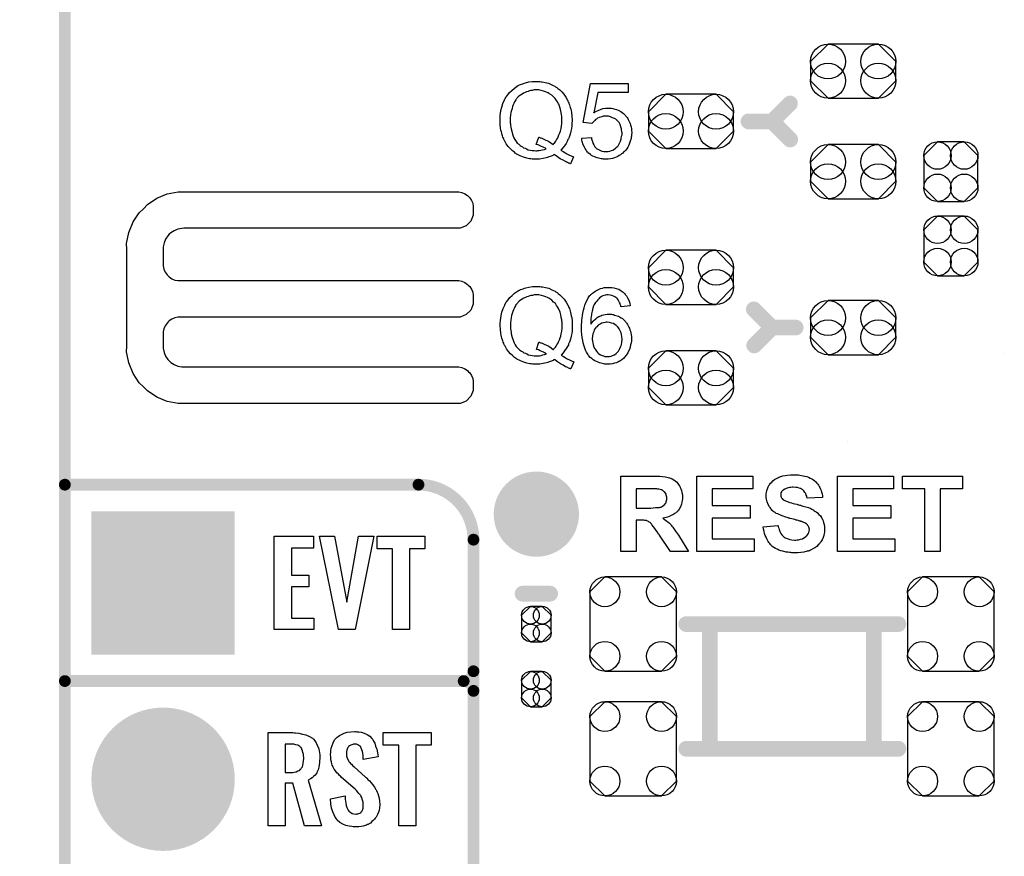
# Model space of a CAD drawing. Extents: x -0.07 to 0.95, y -0.15 to 2.1.
# Tile 8 of 14: x -0.07 to 0.43, y 0.56 to 0.99. Entities that reach past the tile are written whole.
import ezdxf

# ---------------------------------------------------------------- set-up
doc = ezdxf.new("R2010")
doc.units = 0
doc.layers.get('0').update_dxf_attribs({"linetype": 'CONTINUOUS'})
for name, color, linetype in [('gko', 6, 'CONTINUOUS'), ('gto', 2, 'CONTINUOUS'), ('gts', 1, 'CONTINUOUS')]:
    doc.layers.add(name, color=color, linetype=linetype)

# ---------------------------------------------------------------- blocks, each defined once
blk = doc.blocks.new('D97')
at = {"const_width": 0.003}
blk.add_lwpolyline([(-0.0015, 0, 1), (0.0015, 0, 1)], format="xyb", close=True, dxfattribs=at)
blk = doc.blocks.new('D75')
at = {"const_width": 0.004}
blk.add_lwpolyline([(-0.002, 0, 1), (0.002, 0, 1)], format="xyb", close=True, dxfattribs=at)
blk = doc.blocks.new('D104')
blk.add_lwpolyline([(-0.0068, -0.0152), (0.0068, -0.0152), (0.0138, -0.0082), (0.0138, 0.0082), (0.0068, 0.0152), (-0.0068, 0.0152), (-0.0138, 0.0082), (-0.0138, -0.0082)], close=True)
for centre in [(-0.0068, 0.0082), (0.0068, 0.0082), (-0.0068, -0.0082), (0.0068, -0.0082)]:
    blk.add_circle(centre, 0.007)
blk = doc.blocks.new('D149')
blk.add_lwpolyline([(0.0128, 0.0138), (-0.0128, 0.0138), (-0.0217, 0.0049), (-0.0217, -0.0049), (-0.0128, -0.0138), (0.0128, -0.0138), (0.0217, -0.0049), (0.0217, 0.0049)], close=True)
for centre in [(-0.0128, 0.0049), (0.0128, 0.0049), (-0.0128, -0.0049), (0.0128, -0.0049)]:
    blk.add_circle(centre, 0.0089)
blk = doc.blocks.new('D150')
blk.add_lwpolyline([(-0.022, 0.0164), (-0.022, -0.0164), (-0.0144, -0.024), (0.0144, -0.024), (0.022, -0.0164), (0.022, 0.0164), (0.0144, 0.024), (-0.0144, 0.024)], close=True)
for centre in [(-0.0144, 0.0164), (0.0144, 0.0164), (-0.0144, -0.0164), (0.0144, -0.0164)]:
    blk.add_circle(centre, 0.0076)
blk = doc.blocks.new('D151')
blk.add_lwpolyline([(0.0075, -0.0045), (0.0075, 0.0045), (0.003, 0.009), (-0.003, 0.009), (-0.0075, 0.0045), (-0.0075, -0.0045), (-0.003, -0.009), (0.003, -0.009)], close=True)
for centre in [(-0.003, 0.0045), (0.003, 0.0045), (-0.003, -0.0045), (0.003, -0.0045)]:
    blk.add_circle(centre, 0.0045)
blk = doc.blocks.new('D157')
at = {"const_width": 0.0217}
blk.add_lwpolyline([(-0.01085, 0, 1), (0.01085, 0, 1)], format="xyb", close=True, dxfattribs=at)
blk = doc.blocks.new('D107')
at = {"const_width": 0.0365}
blk.add_lwpolyline([(-0.01825, 0, 1), (0.01825, 0, 1)], format="xyb", close=True, dxfattribs=at)
blk = doc.blocks.new('D109')
at = {"const_width": 0.073}
blk.add_lwpolyline([(-0.0365, 0), (0.0365, 0)], dxfattribs=at)

msp = doc.modelspace()

# ---------------------------------------------------------------- linework, layer by layer
at = {"layer": 'gko', "color": 6, "const_width": 0.006}
msp.add_lwpolyline([(-0.05, 1.055), (-0.05, -0.15)], dxfattribs=at)
at = {"layer": 'gto', "color": 2}
for points in [[(0.1907, 0.9554), (0.1912, 0.9554), (0.1917, 0.9553), (0.1924, 0.9552), (0.193, 0.9551), (0.1945, 0.9548), (0.1961, 0.9544), (0.1978, 0.9537), (0.1986, 0.9533), (0.1994, 0.9529), (0.1995, 0.9528), (0.1996, 0.9528), (0.1998, 0.9526), (0.2001, 0.9524), (0.2005, 0.9522), (0.2009, 0.9518), (0.2019, 0.9511), (0.2029, 0.9501), (0.204, 0.9488), (0.205, 0.9474), (0.2059, 0.9458), (0.2059, 0.9457), (0.206, 0.9456), (0.2061, 0.9453), (0.2062, 0.945), (0.2065, 0.9446), (0.2066, 0.9441), (0.2069, 0.9435), (0.2071, 0.9428), (0.2072, 0.9421), (0.2075, 0.9413), (0.2077, 0.9405), (0.2079, 0.9396), (0.2081, 0.9376), (0.2082, 0.9356), (0.2082, 0.9355), (0.2082, 0.9354), (0.2082, 0.9351), (0.2082, 0.9348), (0.2081, 0.9344), (0.2081, 0.9339), (0.2081, 0.9333), (0.208, 0.9327), (0.2079, 0.9314), (0.2076, 0.93), (0.2072, 0.9285), (0.2067, 0.927), (0.2067, 0.927), (0.2067, 0.9269), (0.2066, 0.9266), (0.2065, 0.9264), (0.2063, 0.9261), (0.2061, 0.9257), (0.2057, 0.9248), (0.2051, 0.9238), (0.2043, 0.9226), (0.2034, 0.9215), (0.2024, 0.9204), (0.2025, 0.9204), (0.2026, 0.9203), (0.2028, 0.9202), (0.203, 0.92), (0.2033, 0.9198), (0.2037, 0.9196), (0.2045, 0.9191), (0.2055, 0.9185), (0.2066, 0.9179), (0.2078, 0.9174), (0.2089, 0.9169), (0.2074, 0.9134), (0.2074, 0.9134), (0.2072, 0.9134), (0.207, 0.9135), (0.2067, 0.9137), (0.2063, 0.9138), (0.2059, 0.914), (0.2054, 0.9143), (0.2048, 0.9145), (0.2036, 0.9152), (0.2022, 0.916), (0.2007, 0.917), (0.1991, 0.9181), (0.1991, 0.9181), (0.199, 0.918), (0.1987, 0.9179), (0.1984, 0.9177), (0.198, 0.9175), (0.1975, 0.9173), (0.197, 0.9171), (0.1964, 0.9169), (0.1957, 0.9167), (0.195, 0.9165), (0.1934, 0.9161), (0.1916, 0.9158), (0.1907, 0.9158), (0.1897, 0.9157), (0.1892, 0.9157), (0.1888, 0.9158), (0.1884, 0.9158), (0.1878, 0.9158), (0.1872, 0.9159), (0.1865, 0.916), (0.1851, 0.9163), (0.1835, 0.9168), (0.1818, 0.9174), (0.1811, 0.9178), (0.1802, 0.9182), (0.1802, 0.9183), (0.1801, 0.9183), (0.1798, 0.9185), (0.1796, 0.9186), (0.1792, 0.9189), (0.1788, 0.9193), (0.1778, 0.92), (0.1768, 0.921), (0.1757, 0.9223), (0.1747, 0.9236), (0.1737, 0.9253), (0.1737, 0.9253), (0.1736, 0.9255), (0.1735, 0.9257), (0.1734, 0.926), (0.1732, 0.9265), (0.173, 0.927), (0.1728, 0.9276), (0.1726, 0.9282), (0.1724, 0.929), (0.1722, 0.9297), (0.172, 0.9306), (0.1718, 0.9315), (0.1716, 0.9335), (0.1715, 0.9355), (0.1715, 0.9356), (0.1715, 0.9358), (0.1715, 0.9361), (0.1715, 0.9365), (0.1715, 0.937), (0.1716, 0.9376), (0.1716, 0.9382), (0.1717, 0.939), (0.172, 0.9406), (0.1724, 0.9423), (0.1729, 0.9441), (0.1737, 0.9459), (0.1738, 0.946), (0.1738, 0.9461), (0.1739, 0.9463), (0.1742, 0.9467), (0.1744, 0.9471), (0.1747, 0.9475), (0.1754, 0.9486), (0.1763, 0.9497), (0.1775, 0.9508), (0.1788, 0.952), (0.1803, 0.953), (0.1803, 0.9531), (0.1805, 0.9531), (0.1807, 0.9532), (0.1811, 0.9534), (0.1814, 0.9536), (0.1819, 0.9538), (0.1824, 0.954), (0.1831, 0.9542), (0.1838, 0.9544), (0.1845, 0.9547), (0.1861, 0.9551), (0.1879, 0.9553), (0.1888, 0.9554), (0.1903, 0.9554), (0.1907, 0.9554)], [(0.2367, 0.9498), (0.2213, 0.9498), (0.2193, 0.9394), (0.2193, 0.9395), (0.2195, 0.9395), (0.2196, 0.9396), (0.2199, 0.9398), (0.2202, 0.94), (0.2206, 0.9402), (0.2215, 0.9406), (0.2226, 0.9411), (0.2238, 0.9415), (0.2252, 0.9417), (0.2258, 0.9418), (0.2271, 0.9418), (0.2274, 0.9418), (0.2278, 0.9417), (0.2283, 0.9417), (0.2289, 0.9416), (0.2295, 0.9414), (0.2308, 0.941), (0.2316, 0.9407), (0.2323, 0.9403), (0.233, 0.94), (0.2337, 0.9395), (0.2344, 0.939), (0.2351, 0.9384), (0.2351, 0.9383), (0.2352, 0.9382), (0.2354, 0.938), (0.2356, 0.9377), (0.2359, 0.9374), (0.2362, 0.937), (0.2365, 0.9365), (0.2368, 0.9359), (0.2371, 0.9353), (0.2374, 0.9346), (0.2377, 0.9339), (0.238, 0.9331), (0.2382, 0.9322), (0.2384, 0.9313), (0.2385, 0.9304), (0.2386, 0.9294), (0.2386, 0.9293), (0.2386, 0.9291), (0.2386, 0.9289), (0.2385, 0.9285), (0.2384, 0.928), (0.2384, 0.9275), (0.2383, 0.9269), (0.2382, 0.9263), (0.2378, 0.9249), (0.2373, 0.9234), (0.2369, 0.9226), (0.2365, 0.9219), (0.2361, 0.9211), (0.2355, 0.9204), (0.2354, 0.9203), (0.2353, 0.9201), (0.2351, 0.9199), (0.2348, 0.9196), (0.2344, 0.9193), (0.234, 0.9189), (0.2334, 0.9185), (0.2328, 0.918), (0.2322, 0.9176), (0.2314, 0.9172), (0.2306, 0.9168), (0.2297, 0.9164), (0.2287, 0.9161), (0.2277, 0.9159), (0.2266, 0.9158), (0.2254, 0.9157), (0.2249, 0.9157), (0.2245, 0.9158), (0.2241, 0.9158), (0.2236, 0.9159), (0.223, 0.9159), (0.2223, 0.9161), (0.221, 0.9164), (0.2196, 0.9169), (0.2188, 0.9173), (0.2181, 0.9176), (0.2175, 0.9181), (0.2168, 0.9186), (0.2167, 0.9186), (0.2166, 0.9187), (0.2165, 0.9189), (0.2163, 0.9191), (0.216, 0.9194), (0.2157, 0.9198), (0.2154, 0.9202), (0.2151, 0.9207), (0.2148, 0.9212), (0.2145, 0.9218), (0.2139, 0.9231), (0.2134, 0.9247), (0.2132, 0.9255), (0.2131, 0.9264), (0.218, 0.9268), (0.218, 0.9268), (0.218, 0.9266), (0.2181, 0.9265), (0.2181, 0.9262), (0.2183, 0.9256), (0.2185, 0.9248), (0.2188, 0.9239), (0.2193, 0.923), (0.2198, 0.9221), (0.2205, 0.9214), (0.2206, 0.9213), (0.2208, 0.9211), (0.2213, 0.9208), (0.2219, 0.9205), (0.2226, 0.9201), (0.2234, 0.9199), (0.2243, 0.9196), (0.2254, 0.9196), (0.2257, 0.9196), (0.226, 0.9196), (0.2266, 0.9197), (0.2274, 0.9199), (0.2283, 0.9202), (0.2293, 0.9206), (0.2303, 0.9213), (0.2307, 0.9217), (0.2312, 0.9221), (0.2312, 0.9222), (0.2313, 0.9223), (0.2314, 0.9224), (0.2316, 0.9226), (0.2319, 0.9232), (0.2324, 0.924), (0.2328, 0.9249), (0.2332, 0.9261), (0.2334, 0.9275), (0.2336, 0.9282), (0.2336, 0.929), (0.2336, 0.929), (0.2336, 0.9291), (0.2336, 0.9294), (0.2335, 0.9296), (0.2335, 0.93), (0.2334, 0.9304), (0.2333, 0.9312), (0.233, 0.9323), (0.2326, 0.9334), (0.2321, 0.9344), (0.2313, 0.9353), (0.2313, 0.9354), (0.2312, 0.9354), (0.2309, 0.9357), (0.2304, 0.9361), (0.2297, 0.9365), (0.2288, 0.9369), (0.2278, 0.9373), (0.2267, 0.9376), (0.226, 0.9377), (0.225, 0.9377), (0.2245, 0.9376), (0.224, 0.9376), (0.2233, 0.9374), (0.2226, 0.9372), (0.2219, 0.937), (0.2212, 0.9366), (0.2211, 0.9366), (0.2209, 0.9365), (0.2206, 0.9362), (0.2201, 0.9359), (0.2197, 0.9355), (0.2192, 0.935), (0.2187, 0.9345), (0.2183, 0.9339), (0.2139, 0.9345), (0.2176, 0.9543), (0.2367, 0.9543), (0.2367, 0.9498)], [(0.1898, 0.9511), (0.1893, 0.9511), (0.1889, 0.951), (0.1884, 0.9509), (0.1878, 0.9508), (0.1872, 0.9507), (0.1865, 0.9506), (0.1858, 0.9503), (0.185, 0.9501), (0.1843, 0.9498), (0.1834, 0.9494), (0.1827, 0.9489), (0.1819, 0.9484), (0.1811, 0.9478), (0.1804, 0.9471), (0.1803, 0.9471), (0.1802, 0.947), (0.1801, 0.9467), (0.1798, 0.9464), (0.1795, 0.946), (0.1792, 0.9455), (0.1789, 0.9449), (0.1786, 0.9442), (0.1782, 0.9435), (0.1778, 0.9426), (0.1776, 0.9416), (0.1773, 0.9406), (0.177, 0.9395), (0.1768, 0.9382), (0.1767, 0.9369), (0.1767, 0.9355), (0.1767, 0.9354), (0.1767, 0.9352), (0.1767, 0.9348), (0.1767, 0.9343), (0.1768, 0.9337), (0.1769, 0.933), (0.177, 0.9321), (0.1771, 0.9313), (0.1776, 0.9294), (0.1778, 0.9285), (0.1782, 0.9275), (0.1786, 0.9266), (0.1791, 0.9257), (0.1797, 0.9248), (0.1803, 0.924), (0.1804, 0.924), (0.1805, 0.9239), (0.1807, 0.9236), (0.181, 0.9234), (0.1814, 0.9231), (0.1818, 0.9228), (0.1823, 0.9224), (0.1829, 0.922), (0.1835, 0.9216), (0.1843, 0.9213), (0.185, 0.921), (0.1859, 0.9206), (0.1868, 0.9204), (0.1878, 0.9202), (0.1888, 0.9201), (0.1898, 0.92), (0.1903, 0.92), (0.1908, 0.9201), (0.1915, 0.9201), (0.1923, 0.9203), (0.1932, 0.9205), (0.1941, 0.9207), (0.195, 0.921), (0.1949, 0.9211), (0.1946, 0.9213), (0.1941, 0.9216), (0.1935, 0.9219), (0.1927, 0.9223), (0.1919, 0.9226), (0.1909, 0.923), (0.1899, 0.9233), (0.1912, 0.9269), (0.1913, 0.9269), (0.1914, 0.9269), (0.1917, 0.9268), (0.1919, 0.9267), (0.1923, 0.9266), (0.1928, 0.9264), (0.1938, 0.926), (0.1949, 0.9255), (0.1961, 0.9249), (0.1973, 0.9241), (0.1985, 0.9233), (0.1985, 0.9233), (0.1987, 0.9234), (0.1989, 0.9237), (0.1992, 0.924), (0.1995, 0.9245), (0.1999, 0.925), (0.2003, 0.9256), (0.2008, 0.9263), (0.2011, 0.9271), (0.2015, 0.9281), (0.2019, 0.9291), (0.2023, 0.9301), (0.2026, 0.9314), (0.2028, 0.9326), (0.2029, 0.934), (0.203, 0.9355), (0.203, 0.9356), (0.203, 0.9357), (0.203, 0.936), (0.203, 0.9363), (0.2029, 0.9367), (0.2029, 0.9372), (0.2029, 0.9377), (0.2028, 0.9383), (0.2026, 0.9396), (0.2023, 0.941), (0.2019, 0.9423), (0.2014, 0.9437), (0.2014, 0.9437), (0.2013, 0.9438), (0.2012, 0.944), (0.2011, 0.9442), (0.2007, 0.9449), (0.2002, 0.9457), (0.1995, 0.9466), (0.1987, 0.9475), (0.1978, 0.9483), (0.1967, 0.9491), (0.1966, 0.9491), (0.1966, 0.9492), (0.1964, 0.9493), (0.1961, 0.9495), (0.1959, 0.9496), (0.1955, 0.9497), (0.1947, 0.9501), (0.1937, 0.9504), (0.1925, 0.9508), (0.1912, 0.951), (0.1898, 0.9511)], [(0.1567, 0.8842), (0.1543, 0.8818), (0.1513, 0.8806), (0.1496, 0.8806), (0.1496, 0.8806), (0.0106, 0.8806), (0.0096, 0.8805), (0.0075, 0.8801), (0.0056, 0.8793), (0.0039, 0.8782), (0.0031, 0.8775), (0.0024, 0.8767), (0.0013, 0.875), (0.0005, 0.8731), (0.0001, 0.8711), (0.0001, 0.87), (0.0001, 0.8622), (0.0001, 0.8614), (0.0004, 0.8598), (0.001, 0.8583), (0.002, 0.8569), (0.0025, 0.8563), (0.0025, 0.8563), (0.0031, 0.8558), (0.0045, 0.8549), (0.006, 0.8542), (0.0075, 0.8539), (0.0084, 0.8539), (0.1496, 0.8539), (0.1505, 0.8539), (0.1521, 0.8536), (0.1536, 0.8529), (0.1549, 0.852), (0.1555, 0.8515), (0.1561, 0.8509), (0.157, 0.8495), (0.1576, 0.848), (0.1579, 0.8464), (0.1579, 0.8456), (0.1579, 0.8456), (0.1579, 0.8436), (0.1579, 0.8419), (0.1567, 0.8389), (0.1543, 0.8366), (0.1513, 0.8353), (0.1496, 0.8353), (0.1496, 0.8353), (0.0084, 0.8353), (0.0075, 0.8353), (0.006, 0.8349), (0.0045, 0.8343), (0.0031, 0.8334), (0.0025, 0.8329), (0.0025, 0.8329), (0.002, 0.8323), (0.001, 0.8309), (0.0004, 0.8294), (0.0001, 0.8278), (0.0001, 0.827), (0.0001, 0.8205), (0.0001, 0.8195), (0.0005, 0.8174), (0.0013, 0.8155), (0.0024, 0.8138), (0.0031, 0.813), (0.0039, 0.8123), (0.0056, 0.8112), (0.0075, 0.8104), (0.0096, 0.81), (0.0106, 0.81), (0.0106, 0.81), (0.1496, 0.81), (0.1505, 0.81), (0.1521, 0.8096), (0.1536, 0.809), (0.1549, 0.8081), (0.1555, 0.8075), (0.1555, 0.8075), (0.1561, 0.807), (0.157, 0.8056), (0.1576, 0.8041), (0.1579, 0.8025), (0.1579, 0.8017), (0.1579, 0.8017), (0.1579, 0.7997), (0.1579, 0.798), (0.1567, 0.795), (0.1543, 0.7926), (0.1513, 0.7914), (0.1496, 0.7914), (0.0106, 0.7914), (0.0077, 0.7913), (0.0021, 0.7924), (-0.0032, 0.7946), (-0.008, 0.7978), (-0.01, 0.7999), (-0.01, 0.7999), (-0.0121, 0.8019), (-0.0153, 0.8067), (-0.0175, 0.812), (-0.0186, 0.8176), (-0.0185, 0.8205), (-0.0185, 0.8205), (-0.0185, 0.87), (-0.0186, 0.8729), (-0.0175, 0.8785), (-0.0153, 0.8838), (-0.0121, 0.8885), (-0.01, 0.8905), (-0.01, 0.8905), (-0.008, 0.8926), (-0.0032, 0.8959), (0.0021, 0.8981), (0.0077, 0.8992), (0.0106, 0.8992), (0.0106, 0.8992), (0.0106, 0.8991), (0.1496, 0.8991), (0.1505, 0.8991), (0.1521, 0.8988), (0.1536, 0.8982), (0.1549, 0.8973), (0.1555, 0.8967), (0.1555, 0.8967), (0.1555, 0.8967), (0.1561, 0.8961), (0.157, 0.8948), (0.1576, 0.8933), (0.1579, 0.8917), (0.1579, 0.8909), (0.1579, 0.8909), (0.1579, 0.8872), (0.1567, 0.8842)], [(0.1908, 0.851), (0.1913, 0.851), (0.1918, 0.8509), (0.1925, 0.8508), (0.1932, 0.8507), (0.1946, 0.8504), (0.1963, 0.85), (0.1979, 0.8493), (0.1987, 0.8489), (0.1996, 0.8485), (0.1996, 0.8484), (0.1997, 0.8484), (0.1999, 0.8482), (0.2003, 0.848), (0.2006, 0.8478), (0.2011, 0.8474), (0.202, 0.8467), (0.203, 0.8457), (0.2041, 0.8444), (0.2052, 0.843), (0.2061, 0.8414), (0.2061, 0.8413), (0.2062, 0.8412), (0.2063, 0.8409), (0.2064, 0.8406), (0.2066, 0.8402), (0.2068, 0.8397), (0.207, 0.839), (0.2072, 0.8384), (0.2074, 0.8377), (0.2076, 0.8369), (0.2078, 0.836), (0.208, 0.8352), (0.2082, 0.8332), (0.2083, 0.8312), (0.2083, 0.8311), (0.2083, 0.8309), (0.2083, 0.8307), (0.2083, 0.8304), (0.2083, 0.8299), (0.2083, 0.8294), (0.2082, 0.8289), (0.2082, 0.8283), (0.208, 0.827), (0.2077, 0.8256), (0.2074, 0.8241), (0.2069, 0.8226), (0.2069, 0.8226), (0.2068, 0.8225), (0.2067, 0.8222), (0.2066, 0.822), (0.2064, 0.8217), (0.2063, 0.8213), (0.2058, 0.8204), (0.2052, 0.8193), (0.2044, 0.8182), (0.2036, 0.8171), (0.2026, 0.816), (0.2026, 0.816), (0.2027, 0.8159), (0.2029, 0.8158), (0.2032, 0.8156), (0.2034, 0.8154), (0.2038, 0.8152), (0.2047, 0.8147), (0.2057, 0.8141), (0.2068, 0.8135), (0.2079, 0.813), (0.2091, 0.8125), (0.2076, 0.809), (0.2075, 0.809), (0.2074, 0.809), (0.2072, 0.8091), (0.2068, 0.8092), (0.2064, 0.8094), (0.206, 0.8096), (0.2055, 0.8099), (0.2049, 0.8101), (0.2037, 0.8108), (0.2023, 0.8116), (0.2008, 0.8126), (0.1993, 0.8137), (0.1992, 0.8137), (0.1991, 0.8136), (0.1988, 0.8135), (0.1986, 0.8133), (0.1981, 0.8131), (0.1977, 0.8129), (0.1971, 0.8127), (0.1965, 0.8125), (0.1958, 0.8123), (0.1951, 0.8121), (0.1935, 0.8117), (0.1917, 0.8114), (0.1908, 0.8114), (0.1898, 0.8113), (0.1893, 0.8113), (0.189, 0.8114), (0.1885, 0.8114), (0.188, 0.8114), (0.1874, 0.8115), (0.1867, 0.8116), (0.1852, 0.8119), (0.1836, 0.8124), (0.182, 0.813), (0.1812, 0.8134), (0.1804, 0.8138), (0.1803, 0.8138), (0.1802, 0.8139), (0.18, 0.8141), (0.1797, 0.8142), (0.1793, 0.8145), (0.1789, 0.8148), (0.178, 0.8156), (0.1769, 0.8166), (0.1759, 0.8178), (0.1748, 0.8192), (0.1739, 0.8208), (0.1739, 0.8209), (0.1738, 0.8211), (0.1736, 0.8213), (0.1735, 0.8216), (0.1734, 0.8221), (0.1731, 0.8226), (0.1729, 0.8232), (0.1728, 0.8238), (0.1725, 0.8246), (0.1723, 0.8253), (0.1721, 0.8262), (0.1719, 0.8271), (0.1717, 0.8291), (0.1716, 0.8311), (0.1716, 0.8312), (0.1716, 0.8314), (0.1716, 0.8317), (0.1716, 0.8321), (0.1716, 0.8326), (0.1717, 0.8332), (0.1718, 0.8338), (0.1719, 0.8346), (0.1721, 0.8362), (0.1725, 0.8379), (0.1731, 0.8397), (0.1739, 0.8415), (0.1739, 0.8415), (0.174, 0.8417), (0.1741, 0.8419), (0.1743, 0.8423), (0.1745, 0.8427), (0.1748, 0.8431), (0.1756, 0.8442), (0.1765, 0.8453), (0.1776, 0.8464), (0.1789, 0.8476), (0.1804, 0.8486), (0.1805, 0.8486), (0.1806, 0.8487), (0.1809, 0.8488), (0.1812, 0.849), (0.1816, 0.8491), (0.182, 0.8494), (0.1826, 0.8496), (0.1832, 0.8498), (0.1839, 0.85), (0.1846, 0.8503), (0.1862, 0.8506), (0.188, 0.8509), (0.189, 0.851), (0.1905, 0.851), (0.1908, 0.851)], [(0.2276, 0.8505), (0.228, 0.8505), (0.2284, 0.8504), (0.2295, 0.8502), (0.2306, 0.8499), (0.2319, 0.8495), (0.2331, 0.8488), (0.2337, 0.8484), (0.2342, 0.848), (0.2343, 0.8479), (0.2344, 0.8479), (0.2345, 0.8477), (0.2347, 0.8475), (0.235, 0.8473), (0.2352, 0.8469), (0.2358, 0.8461), (0.2364, 0.8452), (0.237, 0.8439), (0.2375, 0.8425), (0.2378, 0.841), (0.2331, 0.8406), (0.2331, 0.8407), (0.233, 0.8407), (0.233, 0.841), (0.2328, 0.8415), (0.2326, 0.8422), (0.2324, 0.8428), (0.232, 0.8435), (0.2316, 0.8441), (0.2313, 0.8446), (0.2311, 0.8447), (0.2309, 0.8449), (0.2305, 0.8453), (0.23, 0.8457), (0.2293, 0.846), (0.2285, 0.8463), (0.2275, 0.8465), (0.2265, 0.8467), (0.2261, 0.8467), (0.2257, 0.8466), (0.2252, 0.8465), (0.2245, 0.8463), (0.2239, 0.8461), (0.2232, 0.8458), (0.2225, 0.8454), (0.2224, 0.8453), (0.2221, 0.8451), (0.2218, 0.8447), (0.2213, 0.8442), (0.2207, 0.8435), (0.2201, 0.8427), (0.2195, 0.8417), (0.219, 0.8406), (0.219, 0.8405), (0.2189, 0.8404), (0.2189, 0.8403), (0.2188, 0.84), (0.2187, 0.8397), (0.2186, 0.8393), (0.2185, 0.8389), (0.2184, 0.8383), (0.2182, 0.8377), (0.2181, 0.837), (0.218, 0.8363), (0.2179, 0.8356), (0.2178, 0.8347), (0.2178, 0.8338), (0.2177, 0.8328), (0.2177, 0.8318), (0.2178, 0.8318), (0.218, 0.8322), (0.2184, 0.8326), (0.2189, 0.8332), (0.2194, 0.8338), (0.2202, 0.8344), (0.2209, 0.8351), (0.2218, 0.8356), (0.2219, 0.8356), (0.2219, 0.8357), (0.2223, 0.8358), (0.2228, 0.836), (0.2234, 0.8363), (0.2242, 0.8365), (0.2251, 0.8367), (0.226, 0.8368), (0.227, 0.8369), (0.2275, 0.8369), (0.2278, 0.8368), (0.2283, 0.8368), (0.2287, 0.8367), (0.2293, 0.8366), (0.2298, 0.8364), (0.2311, 0.836), (0.2318, 0.8358), (0.2324, 0.8354), (0.2331, 0.835), (0.2338, 0.8346), (0.2345, 0.834), (0.2351, 0.8334), (0.2351, 0.8333), (0.2352, 0.8332), (0.2354, 0.8331), (0.2356, 0.8328), (0.2359, 0.8324), (0.2361, 0.832), (0.2364, 0.8315), (0.2367, 0.8309), (0.2371, 0.8303), (0.2374, 0.8297), (0.2376, 0.8289), (0.2379, 0.8281), (0.2381, 0.8273), (0.2382, 0.8263), (0.2384, 0.8254), (0.2384, 0.8244), (0.2384, 0.8243), (0.2384, 0.8242), (0.2384, 0.8241), (0.2384, 0.8238), (0.2384, 0.8235), (0.2384, 0.8231), (0.2382, 0.8222), (0.238, 0.8212), (0.2377, 0.8201), (0.2374, 0.8188), (0.2368, 0.8177), (0.2368, 0.8176), (0.2367, 0.8176), (0.2366, 0.8174), (0.2365, 0.8172), (0.2362, 0.8166), (0.2357, 0.8159), (0.2351, 0.8151), (0.2344, 0.8143), (0.2335, 0.8136), (0.2325, 0.8129), (0.2325, 0.8129), (0.2324, 0.8129), (0.2323, 0.8127), (0.232, 0.8127), (0.2315, 0.8124), (0.2308, 0.8121), (0.2298, 0.8118), (0.2288, 0.8116), (0.2276, 0.8114), (0.2263, 0.8113), (0.226, 0.8113), (0.2258, 0.8114), (0.2253, 0.8114), (0.2248, 0.8114), (0.2243, 0.8115), (0.2236, 0.8117), (0.2229, 0.8119), (0.2221, 0.8121), (0.2214, 0.8124), (0.2206, 0.8127), (0.2198, 0.8131), (0.219, 0.8136), (0.2182, 0.8142), (0.2174, 0.8148), (0.2167, 0.8156), (0.2167, 0.8157), (0.2165, 0.8158), (0.2164, 0.8161), (0.2162, 0.8165), (0.2158, 0.817), (0.2155, 0.8175), (0.2152, 0.8182), (0.2149, 0.819), (0.2145, 0.82), (0.2142, 0.821), (0.2139, 0.8222), (0.2136, 0.8235), (0.2133, 0.8249), (0.2132, 0.8264), (0.213, 0.8281), (0.213, 0.8299), (0.213, 0.8299), (0.213, 0.83), (0.213, 0.8302), (0.213, 0.8304), (0.213, 0.8309), (0.213, 0.8317), (0.2131, 0.8326), (0.2132, 0.8337), (0.2133, 0.8348), (0.2135, 0.8361), (0.2137, 0.8374), (0.214, 0.8388), (0.2143, 0.8401), (0.2147, 0.8414), (0.2152, 0.8427), (0.2158, 0.8439), (0.2164, 0.8451), (0.2171, 0.8461), (0.2172, 0.8461), (0.2173, 0.8463), (0.2175, 0.8465), (0.2178, 0.8468), (0.2181, 0.8471), (0.2185, 0.8475), (0.2191, 0.8479), (0.2197, 0.8483), (0.2203, 0.8487), (0.221, 0.8491), (0.2219, 0.8495), (0.2227, 0.8499), (0.2236, 0.8501), (0.2246, 0.8504), (0.2257, 0.8505), (0.2268, 0.8505), (0.2273, 0.8505), (0.2276, 0.8505)], [(0.19, 0.8467), (0.1894, 0.8467), (0.189, 0.8466), (0.1885, 0.8465), (0.188, 0.8464), (0.1874, 0.8463), (0.1867, 0.8461), (0.1859, 0.8459), (0.1852, 0.8457), (0.1844, 0.8454), (0.1836, 0.845), (0.1828, 0.8445), (0.182, 0.844), (0.1812, 0.8434), (0.1805, 0.8427), (0.1805, 0.8427), (0.1804, 0.8425), (0.1802, 0.8423), (0.18, 0.842), (0.1796, 0.8416), (0.1794, 0.8411), (0.179, 0.8405), (0.1787, 0.8398), (0.1783, 0.839), (0.178, 0.8382), (0.1777, 0.8372), (0.1774, 0.8362), (0.1771, 0.8351), (0.177, 0.8338), (0.1769, 0.8325), (0.1768, 0.8311), (0.1768, 0.831), (0.1768, 0.8308), (0.1768, 0.8304), (0.1769, 0.8299), (0.1769, 0.8293), (0.177, 0.8286), (0.1771, 0.8277), (0.1772, 0.8269), (0.1777, 0.825), (0.178, 0.8241), (0.1784, 0.8231), (0.1787, 0.8222), (0.1792, 0.8213), (0.1798, 0.8204), (0.1805, 0.8196), (0.1805, 0.8196), (0.1806, 0.8195), (0.1809, 0.8192), (0.1811, 0.819), (0.1815, 0.8187), (0.182, 0.8183), (0.1825, 0.818), (0.1831, 0.8176), (0.1837, 0.8172), (0.1844, 0.8169), (0.1852, 0.8166), (0.186, 0.8162), (0.187, 0.816), (0.1879, 0.8158), (0.1889, 0.8157), (0.19, 0.8156), (0.1905, 0.8156), (0.191, 0.8157), (0.1916, 0.8157), (0.1925, 0.8158), (0.1933, 0.8161), (0.1942, 0.8163), (0.1951, 0.8166), (0.195, 0.8167), (0.1947, 0.8169), (0.1942, 0.8172), (0.1936, 0.8175), (0.1928, 0.8178), (0.192, 0.8182), (0.1911, 0.8186), (0.1901, 0.8188), (0.1913, 0.8225), (0.1914, 0.8225), (0.1916, 0.8225), (0.1918, 0.8224), (0.1921, 0.8223), (0.1925, 0.8222), (0.1929, 0.822), (0.1939, 0.8216), (0.1951, 0.8211), (0.1963, 0.8205), (0.1975, 0.8197), (0.1986, 0.8188), (0.1987, 0.8189), (0.1988, 0.819), (0.1991, 0.8193), (0.1993, 0.8196), (0.1997, 0.8201), (0.2001, 0.8206), (0.2004, 0.8212), (0.2009, 0.8219), (0.2013, 0.8227), (0.2017, 0.8237), (0.2021, 0.8247), (0.2024, 0.8257), (0.2027, 0.8269), (0.2029, 0.8282), (0.2031, 0.8296), (0.2031, 0.8311), (0.2031, 0.8312), (0.2031, 0.8313), (0.2031, 0.8316), (0.2031, 0.8319), (0.2031, 0.8323), (0.2031, 0.8328), (0.203, 0.8333), (0.2029, 0.8339), (0.2027, 0.8352), (0.2024, 0.8365), (0.2021, 0.8379), (0.2015, 0.8393), (0.2015, 0.8393), (0.2014, 0.8394), (0.2013, 0.8396), (0.2012, 0.8398), (0.2008, 0.8405), (0.2003, 0.8413), (0.1997, 0.8422), (0.1988, 0.843), (0.1979, 0.8439), (0.1968, 0.8447), (0.1968, 0.8447), (0.1967, 0.8448), (0.1966, 0.8449), (0.1963, 0.845), (0.196, 0.8452), (0.1957, 0.8453), (0.1948, 0.8457), (0.1938, 0.846), (0.1927, 0.8464), (0.1913, 0.8466), (0.19, 0.8467)], [(0.2261, 0.8327), (0.2258, 0.8327), (0.2255, 0.8327), (0.225, 0.8326), (0.2242, 0.8324), (0.2234, 0.8322), (0.2224, 0.8317), (0.2215, 0.8312), (0.2207, 0.8304), (0.2205, 0.8303), (0.2203, 0.83), (0.2199, 0.8295), (0.2195, 0.8288), (0.2192, 0.8279), (0.2188, 0.8269), (0.2185, 0.8257), (0.2184, 0.8244), (0.2184, 0.8243), (0.2184, 0.824), (0.2185, 0.8235), (0.2185, 0.8229), (0.2187, 0.8222), (0.2189, 0.8214), (0.2191, 0.8206), (0.2194, 0.8197), (0.2195, 0.8196), (0.2197, 0.8193), (0.2199, 0.819), (0.2202, 0.8185), (0.2206, 0.818), (0.2211, 0.8173), (0.2217, 0.8168), (0.2223, 0.8163), (0.2224, 0.8163), (0.2226, 0.8162), (0.223, 0.816), (0.2235, 0.8158), (0.2241, 0.8156), (0.2248, 0.8153), (0.2255, 0.8152), (0.2263, 0.8152), (0.2265, 0.8152), (0.2268, 0.8152), (0.2273, 0.8153), (0.228, 0.8155), (0.2288, 0.8158), (0.2297, 0.8162), (0.2306, 0.8168), (0.231, 0.8171), (0.2314, 0.8176), (0.2314, 0.8176), (0.2315, 0.8177), (0.2318, 0.818), (0.2321, 0.8186), (0.2325, 0.8193), (0.2329, 0.8202), (0.2333, 0.8213), (0.2335, 0.8226), (0.2336, 0.8241), (0.2336, 0.8242), (0.2336, 0.8243), (0.2336, 0.8245), (0.2335, 0.8248), (0.2335, 0.8251), (0.2335, 0.8255), (0.2333, 0.8264), (0.2331, 0.8274), (0.2327, 0.8284), (0.2321, 0.8294), (0.2314, 0.8304), (0.2313, 0.8305), (0.231, 0.8308), (0.2306, 0.8311), (0.23, 0.8316), (0.2292, 0.832), (0.2283, 0.8323), (0.2273, 0.8326), (0.2261, 0.8327)], [(0.3314, 0.8235), (0.3314, 0.8235), (0.3314, 0.8235), (0.3314, 0.8235)], [(0.4282, 0.8166), (0.4282, 0.8166), (0.4282, 0.8166), (0.4282, 0.8166)], [(0.3486, 0.7721), (0.3486, 0.7721), (0.3486, 0.7721), (0.3486, 0.7721)], [(0.2508, 0.7544), (0.2514, 0.7544), (0.252, 0.7543), (0.2528, 0.7543), (0.2542, 0.7541), (0.2557, 0.754), (0.2571, 0.7537), (0.2577, 0.7535), (0.2583, 0.7534), (0.2583, 0.7534), (0.2584, 0.7533), (0.2587, 0.7531), (0.2592, 0.7529), (0.2599, 0.7525), (0.2606, 0.752), (0.2613, 0.7514), (0.262, 0.7506), (0.2627, 0.7496), (0.2627, 0.7496), (0.2627, 0.7495), (0.2629, 0.7494), (0.263, 0.7492), (0.2632, 0.7486), (0.2636, 0.7479), (0.2639, 0.747), (0.2641, 0.746), (0.2644, 0.7449), (0.2644, 0.7436), (0.2644, 0.7436), (0.2644, 0.7435), (0.2644, 0.7432), (0.2644, 0.7429), (0.2644, 0.7425), (0.2643, 0.7421), (0.2641, 0.7411), (0.2638, 0.74), (0.2634, 0.7388), (0.2627, 0.7376), (0.2623, 0.737), (0.2619, 0.7365), (0.2618, 0.7364), (0.2617, 0.7364), (0.2616, 0.7362), (0.2614, 0.736), (0.2611, 0.7358), (0.2608, 0.7355), (0.2604, 0.7353), (0.26, 0.735), (0.2595, 0.7346), (0.2589, 0.7344), (0.2583, 0.7341), (0.2576, 0.7338), (0.2568, 0.7335), (0.256, 0.7333), (0.2552, 0.7331), (0.2543, 0.7329), (0.2543, 0.7329), (0.2544, 0.7329), (0.2547, 0.7326), (0.2551, 0.7324), (0.2557, 0.732), (0.2564, 0.7315), (0.257, 0.731), (0.2578, 0.7304), (0.2584, 0.7297), (0.2584, 0.7297), (0.2587, 0.7294), (0.259, 0.7289), (0.2595, 0.7283), (0.2602, 0.7274), (0.2605, 0.7269), (0.2609, 0.7263), (0.2614, 0.7257), (0.2618, 0.725), (0.2623, 0.7243), (0.2628, 0.7235), (0.2675, 0.716), (0.2582, 0.716), (0.2526, 0.7243), (0.2526, 0.7244), (0.2525, 0.7245), (0.2524, 0.7248), (0.2521, 0.725), (0.2519, 0.7254), (0.2516, 0.7258), (0.251, 0.7267), (0.2503, 0.7277), (0.2497, 0.7286), (0.249, 0.7294), (0.2488, 0.7297), (0.2485, 0.73), (0.2485, 0.73), (0.2484, 0.7302), (0.2482, 0.7304), (0.2479, 0.7307), (0.2475, 0.7309), (0.2471, 0.7312), (0.2467, 0.7314), (0.2462, 0.7316), (0.2462, 0.7316), (0.246, 0.7317), (0.2457, 0.7318), (0.2453, 0.7318), (0.2447, 0.7319), (0.244, 0.732), (0.2433, 0.732), (0.2408, 0.732), (0.2408, 0.716), (0.233, 0.716), (0.233, 0.7544), (0.2503, 0.7544), (0.2508, 0.7544)], [(0.3002, 0.7479), (0.2795, 0.7479), (0.2795, 0.7394), (0.2988, 0.7394), (0.2988, 0.7329), (0.2795, 0.7329), (0.2795, 0.7225), (0.3009, 0.7225), (0.3009, 0.716), (0.2717, 0.716), (0.2717, 0.7544), (0.3002, 0.7544), (0.3002, 0.7479)], [(0.3221, 0.7551), (0.3227, 0.755), (0.3234, 0.755), (0.3241, 0.7548), (0.325, 0.7547), (0.3267, 0.7544), (0.3276, 0.7541), (0.3285, 0.7538), (0.3294, 0.7534), (0.3302, 0.753), (0.331, 0.7525), (0.3317, 0.7519), (0.3318, 0.7519), (0.3319, 0.7517), (0.3321, 0.7516), (0.3323, 0.7514), (0.3326, 0.751), (0.3329, 0.7506), (0.3332, 0.7502), (0.3336, 0.7497), (0.334, 0.7491), (0.3343, 0.7485), (0.3346, 0.7477), (0.3349, 0.747), (0.3352, 0.7462), (0.3354, 0.7453), (0.3356, 0.7444), (0.3356, 0.7434), (0.3278, 0.7431), (0.3278, 0.7432), (0.3278, 0.7433), (0.3277, 0.7436), (0.3276, 0.7441), (0.3274, 0.7447), (0.3271, 0.7455), (0.3267, 0.7461), (0.3262, 0.7468), (0.3257, 0.7474), (0.3256, 0.7474), (0.3254, 0.7476), (0.325, 0.7478), (0.3245, 0.748), (0.3238, 0.7482), (0.323, 0.7485), (0.322, 0.7486), (0.3208, 0.7487), (0.3202, 0.7487), (0.3196, 0.7486), (0.3189, 0.7485), (0.3181, 0.7484), (0.3172, 0.7481), (0.3164, 0.7477), (0.3156, 0.7472), (0.3155, 0.7472), (0.3154, 0.7471), (0.3152, 0.7469), (0.315, 0.7466), (0.3148, 0.7463), (0.3145, 0.7459), (0.3144, 0.7454), (0.3144, 0.7449), (0.3144, 0.7448), (0.3144, 0.7446), (0.3144, 0.7444), (0.3145, 0.7441), (0.3146, 0.7437), (0.3148, 0.7433), (0.3151, 0.7429), (0.3155, 0.7425), (0.3155, 0.7425), (0.3158, 0.7423), (0.316, 0.7422), (0.3162, 0.7421), (0.3165, 0.7419), (0.3169, 0.7418), (0.3174, 0.7416), (0.3179, 0.7414), (0.3185, 0.7411), (0.3191, 0.7409), (0.3199, 0.7407), (0.3207, 0.7405), (0.3216, 0.7403), (0.3226, 0.74), (0.3226, 0.74), (0.3229, 0.7399), (0.3231, 0.7399), (0.3235, 0.7398), (0.324, 0.7396), (0.3245, 0.7395), (0.3251, 0.7393), (0.3257, 0.7391), (0.3271, 0.7387), (0.3285, 0.7383), (0.3298, 0.7378), (0.3303, 0.7375), (0.3309, 0.7372), (0.331, 0.7372), (0.331, 0.7371), (0.3313, 0.7369), (0.3318, 0.7366), (0.3325, 0.7361), (0.3331, 0.7356), (0.3338, 0.7349), (0.3346, 0.7341), (0.3352, 0.7333), (0.3352, 0.7331), (0.3354, 0.7328), (0.3357, 0.7323), (0.336, 0.7316), (0.3362, 0.7307), (0.3365, 0.7297), (0.3367, 0.7285), (0.3367, 0.7272), (0.3367, 0.7271), (0.3367, 0.727), (0.3367, 0.7268), (0.3367, 0.7266), (0.3367, 0.7263), (0.3366, 0.7259), (0.3365, 0.7252), (0.3363, 0.7242), (0.336, 0.7231), (0.3355, 0.722), (0.3348, 0.7209), (0.3348, 0.7209), (0.3347, 0.7208), (0.3345, 0.7205), (0.3341, 0.7199), (0.3335, 0.7193), (0.3328, 0.7186), (0.3318, 0.7179), (0.3308, 0.7173), (0.3296, 0.7167), (0.3296, 0.7167), (0.3295, 0.7166), (0.3293, 0.7166), (0.329, 0.7164), (0.3287, 0.7163), (0.3283, 0.7162), (0.3278, 0.7161), (0.3273, 0.716), (0.3267, 0.7158), (0.3261, 0.7157), (0.3247, 0.7155), (0.3231, 0.7153), (0.3213, 0.7153), (0.3206, 0.7153), (0.3201, 0.7153), (0.3195, 0.7154), (0.3188, 0.7154), (0.318, 0.7156), (0.3172, 0.7157), (0.3154, 0.7161), (0.3144, 0.7164), (0.3135, 0.7167), (0.3126, 0.7171), (0.3117, 0.7175), (0.3109, 0.718), (0.3101, 0.7186), (0.31, 0.7187), (0.3099, 0.7188), (0.3097, 0.7189), (0.3095, 0.7192), (0.3091, 0.7196), (0.3088, 0.7201), (0.3084, 0.7206), (0.308, 0.7211), (0.3076, 0.7218), (0.3073, 0.7225), (0.3069, 0.7233), (0.3065, 0.7242), (0.3062, 0.7252), (0.3059, 0.7262), (0.3056, 0.7273), (0.3055, 0.7285), (0.313, 0.7292), (0.313, 0.7292), (0.3131, 0.729), (0.3131, 0.7288), (0.3131, 0.7286), (0.3134, 0.7279), (0.3136, 0.7271), (0.314, 0.7262), (0.3145, 0.7252), (0.315, 0.7244), (0.3158, 0.7236), (0.3159, 0.7235), (0.3161, 0.7233), (0.3166, 0.723), (0.3172, 0.7227), (0.3181, 0.7224), (0.319, 0.7221), (0.3201, 0.7219), (0.3214, 0.7218), (0.322, 0.7218), (0.3227, 0.7219), (0.3235, 0.722), (0.3244, 0.7222), (0.3254, 0.7225), (0.3262, 0.7229), (0.327, 0.7234), (0.3271, 0.7234), (0.3273, 0.7237), (0.3276, 0.724), (0.328, 0.7244), (0.3283, 0.725), (0.3287, 0.7257), (0.3289, 0.7263), (0.329, 0.7271), (0.329, 0.7272), (0.329, 0.7273), (0.3289, 0.7276), (0.3288, 0.7279), (0.3287, 0.7283), (0.3286, 0.7287), (0.3284, 0.729), (0.3281, 0.7294), (0.3281, 0.7295), (0.328, 0.7296), (0.3278, 0.7298), (0.3275, 0.73), (0.3271, 0.7303), (0.3266, 0.7305), (0.3261, 0.7308), (0.3254, 0.7311), (0.3253, 0.7311), (0.3251, 0.7312), (0.3247, 0.7313), (0.3244, 0.7314), (0.3241, 0.7315), (0.3237, 0.7316), (0.3232, 0.7318), (0.3227, 0.7319), (0.3222, 0.732), (0.3215, 0.7322), (0.3208, 0.7324), (0.32, 0.7326), (0.3191, 0.7328), (0.3191, 0.7328), (0.3189, 0.7329), (0.3185, 0.733), (0.3181, 0.7331), (0.3176, 0.7333), (0.317, 0.7334), (0.3164, 0.7336), (0.3157, 0.7339), (0.3143, 0.7344), (0.3129, 0.7351), (0.3121, 0.7354), (0.3115, 0.7358), (0.3109, 0.7362), (0.3104, 0.7366), (0.3104, 0.7366), (0.3103, 0.7368), (0.3101, 0.7369), (0.3099, 0.7371), (0.3096, 0.7375), (0.3093, 0.7379), (0.309, 0.7383), (0.3087, 0.7388), (0.308, 0.7399), (0.3075, 0.7413), (0.3073, 0.742), (0.3071, 0.7427), (0.307, 0.7435), (0.3069, 0.7444), (0.3069, 0.7444), (0.3069, 0.7445), (0.3069, 0.7446), (0.3069, 0.7449), (0.307, 0.7454), (0.3071, 0.7461), (0.3073, 0.747), (0.3076, 0.7479), (0.308, 0.7489), (0.3085, 0.7499), (0.3085, 0.7499), (0.3086, 0.75), (0.3089, 0.7503), (0.3092, 0.7507), (0.3098, 0.7513), (0.3104, 0.7519), (0.3113, 0.7526), (0.3122, 0.7532), (0.3133, 0.7537), (0.3134, 0.7537), (0.3135, 0.7538), (0.3136, 0.7539), (0.3139, 0.754), (0.3142, 0.7541), (0.3145, 0.7542), (0.315, 0.7543), (0.3155, 0.7545), (0.3166, 0.7547), (0.3179, 0.7549), (0.3193, 0.7551), (0.3209, 0.7551), (0.3216, 0.7551), (0.3221, 0.7551)], [(0.3718, 0.7479), (0.3511, 0.7479), (0.3511, 0.7394), (0.3704, 0.7394), (0.3704, 0.7329), (0.3511, 0.7329), (0.3511, 0.7225), (0.3725, 0.7225), (0.3725, 0.716), (0.3433, 0.716), (0.3433, 0.7544), (0.3718, 0.7544), (0.3718, 0.7479)], [(0.4069, 0.7479), (0.3956, 0.7479), (0.3956, 0.716), (0.3878, 0.716), (0.3878, 0.7479), (0.3764, 0.7479), (0.3764, 0.7544), (0.4069, 0.7544), (0.4069, 0.7479)], [(0.2497, 0.7479), (0.2408, 0.7479), (0.2408, 0.7381), (0.2483, 0.7381), (0.2494, 0.7382), (0.2506, 0.7383), (0.2518, 0.7383), (0.2523, 0.7384), (0.2527, 0.7384), (0.2531, 0.7385), (0.2534, 0.7386), (0.2535, 0.7386), (0.2536, 0.7387), (0.2539, 0.7388), (0.2542, 0.739), (0.2549, 0.7395), (0.2553, 0.7398), (0.2556, 0.7402), (0.2556, 0.7403), (0.2557, 0.7404), (0.2559, 0.7406), (0.256, 0.741), (0.2561, 0.7414), (0.2563, 0.7419), (0.2564, 0.7425), (0.2564, 0.7431), (0.2564, 0.7432), (0.2564, 0.7434), (0.2564, 0.7437), (0.2563, 0.7442), (0.2561, 0.7447), (0.256, 0.7452), (0.2557, 0.7457), (0.2554, 0.7462), (0.2553, 0.7462), (0.2552, 0.7464), (0.2549, 0.7466), (0.2546, 0.7469), (0.2542, 0.7471), (0.2537, 0.7474), (0.2531, 0.7476), (0.2524, 0.7477), (0.2524, 0.7477), (0.2522, 0.7478), (0.2519, 0.7478), (0.2514, 0.7479), (0.2501, 0.7479), (0.2497, 0.7479)], [(0.0766, 0.7177), (0.0653, 0.7177), (0.0653, 0.704), (0.0742, 0.704), (0.0742, 0.6979), (0.0653, 0.6979), (0.0653, 0.6821), (0.0767, 0.6821), (0.0767, 0.6762), (0.0566, 0.6762), (0.0566, 0.7238), (0.0766, 0.7238), (0.0766, 0.7177)], [(0.0977, 0.6762), (0.0892, 0.6762), (0.0796, 0.7238), (0.0872, 0.7238), (0.0935, 0.6901), (0.0994, 0.7238), (0.1072, 0.7238), (0.0977, 0.6762)], [(0.1332, 0.7174), (0.1254, 0.7174), (0.1254, 0.6762), (0.1167, 0.6762), (0.1167, 0.7174), (0.1089, 0.7174), (0.1089, 0.7238), (0.1332, 0.7238), (0.1332, 0.7174)], [(0.0667, 0.6237), (0.0674, 0.6236), (0.0691, 0.6234), (0.0709, 0.623), (0.0727, 0.6226), (0.0745, 0.6218), (0.076, 0.6209), (0.0762, 0.6208), (0.0766, 0.6204), (0.0772, 0.6196), (0.0779, 0.6186), (0.0785, 0.6173), (0.0792, 0.6155), (0.0796, 0.6135), (0.0797, 0.6124), (0.0797, 0.6111), (0.0797, 0.611), (0.0797, 0.6109), (0.0797, 0.6104), (0.0796, 0.6095), (0.0796, 0.6085), (0.0795, 0.6073), (0.0792, 0.6061), (0.0789, 0.6048), (0.0784, 0.6037), (0.0784, 0.6036), (0.0782, 0.6032), (0.0779, 0.6028), (0.0774, 0.6021), (0.0768, 0.6015), (0.0759, 0.6008), (0.075, 0.6002), (0.0739, 0.5996), (0.0806, 0.5762), (0.0719, 0.5762), (0.0661, 0.598), (0.0621, 0.598), (0.0621, 0.5762), (0.0534, 0.5762), (0.0534, 0.6238), (0.066, 0.6238), (0.0667, 0.6237)], [(0.0986, 0.6242), (0.0996, 0.6241), (0.101, 0.6239), (0.1024, 0.6235), (0.1039, 0.6228), (0.1052, 0.622), (0.1063, 0.6208), (0.1064, 0.6206), (0.1067, 0.6202), (0.1071, 0.6194), (0.1077, 0.6183), (0.1082, 0.6169), (0.1088, 0.6154), (0.1092, 0.6135), (0.1094, 0.6114), (0.1019, 0.6101), (0.1019, 0.6103), (0.1019, 0.6107), (0.1018, 0.6114), (0.1018, 0.6122), (0.1015, 0.6141), (0.1012, 0.615), (0.1009, 0.6158), (0.1009, 0.6159), (0.1007, 0.6161), (0.1006, 0.6165), (0.1002, 0.6168), (0.0997, 0.6172), (0.0992, 0.6176), (0.0984, 0.6178), (0.0976, 0.6179), (0.0973, 0.6179), (0.0969, 0.6178), (0.0965, 0.6177), (0.0955, 0.6174), (0.0949, 0.617), (0.0944, 0.6166), (0.0944, 0.6166), (0.0943, 0.6165), (0.0941, 0.6162), (0.0939, 0.6158), (0.0937, 0.6154), (0.0935, 0.6148), (0.0934, 0.6142), (0.0933, 0.6134), (0.0933, 0.6133), (0.0933, 0.613), (0.0934, 0.6126), (0.0934, 0.612), (0.0937, 0.6108), (0.0943, 0.6095), (0.0944, 0.6094), (0.0944, 0.6093), (0.0946, 0.609), (0.095, 0.6086), (0.0954, 0.608), (0.0959, 0.6076), (0.0965, 0.6069), (0.0972, 0.6063), (0.1031, 0.601), (0.1033, 0.6009), (0.1037, 0.6005), (0.1042, 0.5999), (0.1051, 0.5992), (0.1059, 0.5982), (0.1067, 0.5971), (0.1076, 0.596), (0.1083, 0.5948), (0.1084, 0.5946), (0.1086, 0.5943), (0.109, 0.5935), (0.1093, 0.5927), (0.1096, 0.5916), (0.11, 0.5903), (0.1102, 0.5888), (0.1103, 0.5872), (0.1103, 0.5871), (0.1103, 0.5867), (0.1102, 0.586), (0.1101, 0.5852), (0.1099, 0.5843), (0.1096, 0.5833), (0.1092, 0.5821), (0.1087, 0.5811), (0.1086, 0.581), (0.1084, 0.5807), (0.108, 0.5802), (0.1076, 0.5796), (0.107, 0.579), (0.1063, 0.5784), (0.1055, 0.5777), (0.1045, 0.5771), (0.1044, 0.577), (0.1041, 0.5769), (0.1035, 0.5766), (0.1028, 0.5764), (0.1018, 0.5761), (0.1008, 0.5759), (0.0996, 0.5758), (0.0983, 0.5757), (0.0977, 0.5757), (0.0973, 0.5758), (0.0968, 0.5758), (0.0961, 0.5759), (0.0947, 0.5761), (0.0931, 0.5765), (0.0915, 0.5772), (0.09, 0.578), (0.0886, 0.5792), (0.0885, 0.5794), (0.0882, 0.5798), (0.0876, 0.5807), (0.087, 0.5819), (0.0864, 0.5834), (0.0858, 0.5853), (0.0854, 0.5875), (0.0852, 0.59), (0.0926, 0.5915), (0.0926, 0.5914), (0.0926, 0.5913), (0.0927, 0.5907), (0.0927, 0.5899), (0.0929, 0.5889), (0.0931, 0.5878), (0.0932, 0.5867), (0.0936, 0.5856), (0.094, 0.5846), (0.0941, 0.5845), (0.0943, 0.5842), (0.0945, 0.5838), (0.095, 0.5834), (0.0956, 0.583), (0.0963, 0.5826), (0.0971, 0.5823), (0.0981, 0.5822), (0.0983, 0.5822), (0.0987, 0.5823), (0.0992, 0.5824), (0.1001, 0.5828), (0.1006, 0.5831), (0.1009, 0.5834), (0.101, 0.5835), (0.1011, 0.5836), (0.1013, 0.5839), (0.1015, 0.5843), (0.1017, 0.5847), (0.1018, 0.5853), (0.1019, 0.5859), (0.1019, 0.5867), (0.1019, 0.5868), (0.1019, 0.5871), (0.1018, 0.5877), (0.1018, 0.5883), (0.1014, 0.5899), (0.1011, 0.5907), (0.1006, 0.5915), (0.1006, 0.5916), (0.1005, 0.5919), (0.1001, 0.5922), (0.0997, 0.5928), (0.0992, 0.5934), (0.0985, 0.5942), (0.0977, 0.595), (0.0968, 0.5958), (0.0907, 0.601), (0.0907, 0.6011), (0.0903, 0.6015), (0.0898, 0.6019), (0.0892, 0.6026), (0.0885, 0.6033), (0.0878, 0.6043), (0.0871, 0.6052), (0.0866, 0.6061), (0.0865, 0.6062), (0.0864, 0.6066), (0.0861, 0.6071), (0.0859, 0.6079), (0.0857, 0.6088), (0.0854, 0.6099), (0.0853, 0.6112), (0.0852, 0.6126), (0.0852, 0.6127), (0.0852, 0.6129), (0.0852, 0.6131), (0.0853, 0.6135), (0.0854, 0.6145), (0.0856, 0.6158), (0.086, 0.6172), (0.0866, 0.6186), (0.0873, 0.6201), (0.0884, 0.6213), (0.0886, 0.6214), (0.0891, 0.6217), (0.0898, 0.6222), (0.0908, 0.6228), (0.0921, 0.6234), (0.0937, 0.6239), (0.0956, 0.6242), (0.0976, 0.6243), (0.0981, 0.6243), (0.0986, 0.6242)], [(0.1364, 0.6174), (0.1287, 0.6174), (0.1287, 0.5762), (0.12, 0.5762), (0.12, 0.6174), (0.1121, 0.6174), (0.1121, 0.6238), (0.1364, 0.6238), (0.1364, 0.6174)], [(0.0653, 0.6179), (0.0621, 0.6179), (0.0621, 0.6034), (0.0654, 0.6034), (0.066, 0.6035), (0.0668, 0.6036), (0.0677, 0.6038), (0.0685, 0.6042), (0.0694, 0.6045), (0.07, 0.6051), (0.0701, 0.6052), (0.0703, 0.6055), (0.0705, 0.6058), (0.0709, 0.6064), (0.0711, 0.6072), (0.0713, 0.6081), (0.0715, 0.6093), (0.0716, 0.6106), (0.0716, 0.6108), (0.0716, 0.6113), (0.0715, 0.6119), (0.0714, 0.6128), (0.0712, 0.6136), (0.071, 0.6145), (0.0707, 0.6154), (0.0702, 0.6161), (0.0701, 0.6162), (0.0699, 0.6164), (0.0696, 0.6166), (0.0691, 0.617), (0.0685, 0.6173), (0.0675, 0.6176), (0.0665, 0.6178), (0.0653, 0.6179)]]:
    msp.add_lwpolyline(points, dxfattribs=at)
for points, const_width in [([(0.31, 0.935), (0.3191, 0.9441)], 0.008), ([(0.298, 0.935), (0.31, 0.935)], 0.008), ([(0.31, 0.935), (0.3192, 0.9258)], 0.008), ([(0.3007, 0.8393), (0.31, 0.83)], 0.008), ([(0.3009, 0.8209), (0.31, 0.83)], 0.008), ([(0.31, 0.83), (0.322, 0.83)], 0.008), ([(-0.05, 0.75), (0.13, 0.75)], 0.006), ([(0.158, 0.722), (0.158, 0.722)], 0.006), ([(0.158, 0.722), (0.158, 0.722)], 0.006), ([(0.158, -0.022), (0.158, 0.722)], 0.006), ([(0.183, 0.6945), (0.197, 0.6945)], 0.008), ([(0.2663, 0.679), (0.3743, 0.679)], 0.008), ([(0.2783, 0.6155), (0.2783, 0.679)], 0.008), ([(0.3618, 0.6155), (0.3618, 0.679)], 0.008), ([(-0.05, 0.65), (0.153, 0.65)], 0.006), ([(-0.05, 0.65), (0.153, 0.65)], 0.006), ([(0.153, 0.65), (0.153, 0.65)], 0.006), ([(0.153, 0.65), (0.153, 0.65)], 0.006), ([(0.158, 0.645), (0.158, 0.645)], 0.006), ([(0.158, 0.645), (0.158, 0.645)], 0.006), ([(0.158, 0.645), (0.158, 0.645)], 0.006), ([(0.158, 0.645), (0.158, 0.645)], 0.006), ([(0.158, 0.555), (0.158, 0.645)], 0.006), ([(0.2663, 0.6155), (0.3743, 0.6155)], 0.008)]:
    msp.add_lwpolyline(points, dxfattribs=dict(at, const_width=const_width))
at = {"layer": 'gto', "color": 2, "const_width": 0.006}
for points in [[(0.158, 0.722, 0.414214), (0.13, 0.75)], [(0.153, 0.65, 0.414214), (0.158, 0.655)], [(0.158, 0.645, 0.414214), (0.153, 0.65)], [(0.158, 0.645, 0.414214), (0.153, 0.65)]]:
    msp.add_lwpolyline(points, format="xyb", dxfattribs=at)

# ---------------------------------------------------------------- block references
at = {"layer": 'gto'}
for name, p in [('D75', (0.3191, 0.9441)), ('D75', (0.298, 0.935)), ('D75', (0.31, 0.935)), ('D75', (0.31, 0.935)), ('D75', (0.31, 0.935)), ('D75', (0.3192, 0.9258)), ('D75', (0.3007, 0.8393)), ('D75', (0.31, 0.83)), ('D75', (0.31, 0.83)), ('D75', (0.322, 0.83)), ('D75', (0.3009, 0.8209)), ('D97', (-0.05, 0.75)), ('D97', (0.13, 0.75)), ('D97', (0.13, 0.75)), ('D97', (0.158, 0.722)), ('D97', (0.158, 0.722)), ('D97', (0.158, 0.722)), ('D97', (0.158, 0.722)), ('D75', (0.183, 0.6945)), ('D75', (0.197, 0.6945)), ('D75', (0.2663, 0.679)), ('D75', (0.2783, 0.679)), ('D75', (0.3618, 0.679)), ('D75', (0.3743, 0.679)), ('D97', (0.158, 0.655)), ('D97', (-0.05, 0.65)), ('D97', (-0.05, 0.65)), ('D97', (0.153, 0.65)), ('D97', (0.153, 0.65)), ('D97', (0.153, 0.65)), ('D97', (0.153, 0.65)), ('D97', (0.153, 0.65)), ('D97', (0.153, 0.65)), ('D97', (0.153, 0.65)), ('D97', (0.158, 0.645)), ('D97', (0.158, 0.645)), ('D97', (0.158, 0.645)), ('D97', (0.158, 0.645)), ('D97', (0.158, 0.645)), ('D97', (0.158, 0.645)), ('D97', (0.158, 0.645)), ('D75', (0.2663, 0.6155)), ('D75', (0.2783, 0.6155)), ('D75', (0.3618, 0.6155)), ('D75', (0.3743, 0.6155))]:
    msp.add_blockref(name, p, dxfattribs=at)
at = {"layer": 'gts'}
for name, p in [('D149', (0.3513, 0.9606)), ('D149', (0.2687, 0.935)), ('D149', (0.3513, 0.9094)), ('D104', (0.401, 0.9094)), ('D104', (0.401, 0.8716)), ('D149', (0.2687, 0.8556)), ('D149', (0.3513, 0.83)), ('D149', (0.2687, 0.8044)), ('D157', (0.19, 0.735)), ('D109', (0, 0.7)), ('D150', (0.2393, 0.679)), ('D150', (0.401, 0.679)), ('D151', (0.19, 0.679)), ('D151', (0.19, 0.6459)), ('D150', (0.2393, 0.6155)), ('D150', (0.401, 0.6155)), ('D107', (0, 0.6))]:
    msp.add_blockref(name, p, dxfattribs=at)

doc.saveas('drawing.dxf')
